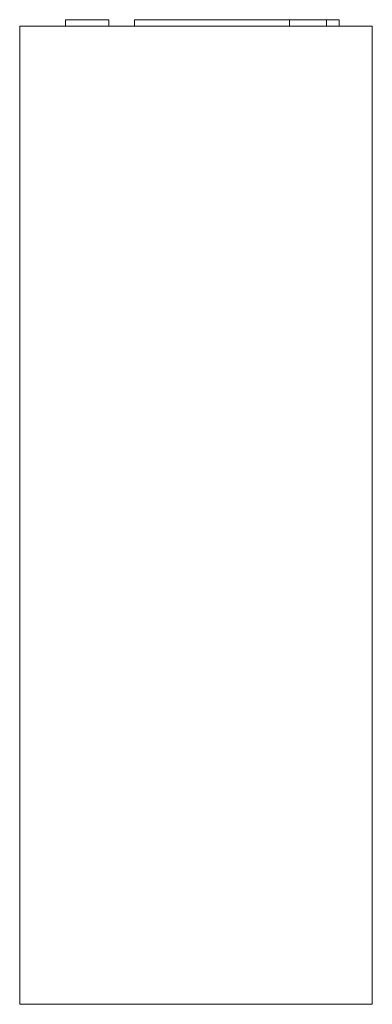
# Model space of a CAD drawing. Header units: millimetres. Extents: x 0 to 108, y 100 to 402.
import ezdxf

# ---------------------------------------------------------------- set-up
doc = ezdxf.new("R2010")
doc.units = ezdxf.units.MM

# ---------------------------------------------------------------- blocks, each defined once
blk = doc.blocks.new('RSen_56_ME_FB_LOD200 - convector_jaga - know1_03022006 - wall mounted - 06_jaga_knockonwood_lxhxd 2200x300x108 mm-334157-left')
at = {"lineweight": 18}
for p, q in [((0, 400), (108, 400)), ((0, 100), (0, 400)), ((108, 100), (108, 400)), ((108, 100), (0, 100))]:
    blk.add_line(p, q, dxfattribs=at)
blk = doc.blocks.new('RSen_55_GM_FB_logo - SH_jaga - standard-260147-left')
at = {"lineweight": 18}
for p, q in [((14, 402), (27.29, 402)), ((14, 402), (14, 400)), ((27.29, 400), (27.29, 402)), ((35.15, 402), (78.69, 402)), ((35.15, 400), (35.15, 402)), ((78.69, 402), (82.62, 402)), ((82.62, 402), (94, 402)), ((82.62, 400), (82.62, 402)), ((94, 400), (94, 402)), ((94.01, 402), (97.85, 402)), ((97.85, 400), (97.85, 402))]:
    blk.add_line(p, q, dxfattribs=at)

msp = doc.modelspace()

# ---------------------------------------------------------------- block references
at = {"lineweight": 18}
for name in ['RSen_55_GM_FB_logo - SH_jaga - standard-260147-left', 'RSen_56_ME_FB_LOD200 - convector_jaga - know1_03022006 - wall mounted - 06_jaga_knockonwood_lxhxd 2200x300x108 mm-334157-left']:
    msp.add_blockref(name, (0, 0), dxfattribs=at)

doc.saveas('drawing.dxf')
